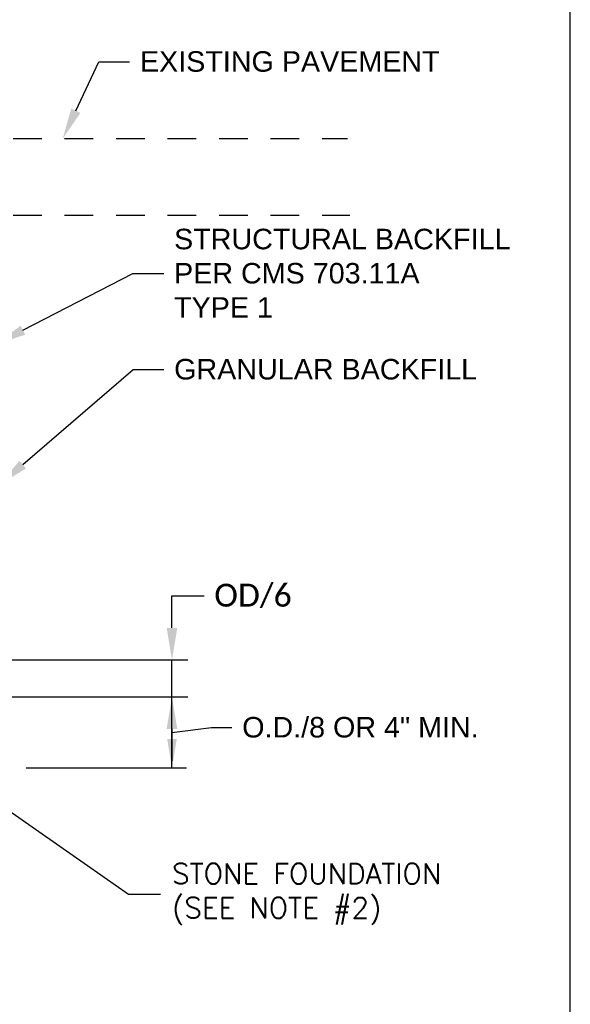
# Paper-space layout 'UM_01' of a CAD drawing. Header units: feet. Extents: x -2.3 to 50.9, y -37.3 to 22.
# Tile 16 of 26: x 6.2 to 8.6, y 3.6 to 7.9. Entities that reach past the tile are written whole.
import ezdxf
from ezdxf import colors
from ezdxf.entities.mleader import LeaderData, LeaderLine
from ezdxf.math import Vec2, Vec3

# ---------------------------------------------------------------- set-up
doc = ezdxf.new("R2010")
doc.units = ezdxf.units.FT
doc.header["$MEASUREMENT"] = 0
doc.linetypes.add('HIDDEN2', pattern=[0.1875, 0.125, -0.0625])
doc.layers.add('SH_Half', color=8, linetype='Continuous', plot=False)
doc.layers.add('SH_TextM', color=7, linetype='Continuous')
doc.layers.add('XS_X_Ground_Line', color=43, linetype='HIDDEN2')
doc.styles.add('Legend', font='calibri.ttf')
doc.styles.get("Standard").update_dxf_attribs({"font": 'arial.ttf'})
doc.styles.add('Straight Normal (0.14) Font 30', font='font30', dxfattribs={"height": 0.14})
doc.dimstyles.new('Dec Straight 0', dxfattribs={"dimtxt": 0.14, "dimasz": 0.14, "dimexe": 0.07, "dimexo": 0.07, "dimgap": 0.05, "dimtad": 1, "dimdec": 0, "dimzin": 0, "dimdsep": 46, "dimtxsty": 'Straight Normal (0.14) Font 30', "dimcen": 0.07, "dimclrd": 9, "dimclre": 9, "dimclrt": 256, "dimaunit": 1, "dimadec": 4, "dimazin": 0, "dimtfac": 1, "dimtdec": 0, "dimtofl": 0, "dimtmove": 0, "dimatfit": 3, "dimfxl": 1, "dimtolj": 1, "dimtzin": 0, "dimlwd": 25, "dimlwe": 25, "dimarcsym": 0})

# ---------------------------------------------------------------- blocks, each defined once
blk = doc.blocks.new('*D107')
at = {"layer": 'Defpoints', "color": 0, "transparency": 16777216}
for p in [(7.6571, 8.0881), (5.3114, 7.1911), (7.6571, 7.1876)]:
    blk.add_point(p, dxfattribs=at)
at = {"layer": 'SH_TextM', "color": 9, "lineweight": 25, "transparency": 16777216}
for p, q in [((5.3114, 7.2536), (5.3114, 8.1581)), ((5.4514, 8.0881), (7.5171, 8.0881))]:
    blk.add_line(p, q, dxfattribs=at)
at = {"layer": 'SH_TextM', "color": 9, "transparency": 16777216}
for points in [[(5.4514, 8.1114), (5.4514, 8.0647), (5.3114, 8.0881)], [(7.5171, 8.1114), (7.5171, 8.0647), (7.6571, 8.0881)]]:
    blk.add_solid(points, dxfattribs=at)
at = {"layer": 'SH_TextM', "transparency": 16777216, "insert": (6.4842, 8.3777), "char_height": 0.1, "attachment_point": 5, "style": 'Legend'}
blk.add_mtext('\\A1;TYPICAL SECTION\\P(AREAS REQUIRING\\PSTRUCTURAL BACKFILL)', dxfattribs=at)
blk = doc.blocks.new('*D109')
at = {"layer": 'Defpoints', "color": 0, "transparency": 16777216}
for p in [(5.5944, 5.1342), (6.8912, 5.1342), (5.3114, 4.9727)]:
    blk.add_point(p, dxfattribs=at)
at = {"layer": 'SH_TextM', "color": 9, "lineweight": 25, "transparency": 16777216}
for p, q in [((6.8912, 5.2742), (6.8912, 5.4142)), ((6.8912, 5.4142), (7.0312, 5.4142)), ((5.6569, 5.1342), (6.9612, 5.1342)), ((6.8912, 4.9727), (6.8912, 5.1342)), ((5.3739, 4.9727), (6.9612, 4.9727)), ((6.8912, 4.8327), (6.8912, 4.6927))]:
    blk.add_line(p, q, dxfattribs=at)
at = {"layer": 'SH_TextM', "color": 9, "transparency": 16777216}
for points in [[(6.8679, 5.2742), (6.9145, 5.2742), (6.8912, 5.1342)], [(6.8679, 4.8327), (6.9145, 4.8327), (6.8912, 4.9727)]]:
    blk.add_solid(points, dxfattribs=at)
at = {"layer": 'SH_TextM', "transparency": 16777216, "insert": (7.2452, 5.4142), "char_height": 0.1, "attachment_point": 5, "style": 'Legend'}
blk.add_mtext('\\A1;OD/6', dxfattribs=at)

psp = doc.layouts.new('UM_01')

# ---------------------------------------------------------------- linework, layer by layer
at = {"layer": 'SH_Half'}
psp.add_lwpolyline([(1.9934, 1.0404), (8.6316, 1.0404), (8.6316, 10.4596), (1.9934, 10.4596)], close=True, dxfattribs=at)
at = {"layer": 'SH_TextM', "lineweight": 25}
for p, q in [((5.3675, 4.9727), (6.8947, 4.9727)), ((6.8912, 4.6625), (6.8912, 4.9727)), ((6.8912, 4.6625), (6.8912, 4.9727)), ((6.8912, 4.8176), (7.0636, 4.8394)), ((7.0636, 4.8394), (7.1533, 4.8394)), ((6.2534, 4.6625), (6.954, 4.6625))]:
    psp.add_line(p, q, dxfattribs=at)
at = {"layer": 'SH_TextM'}
psp.add_solid([(6.8703, 4.7881), (6.9121, 4.7881), (6.8912, 4.6625)], dxfattribs=at)
at = {"layer": 'XS_X_Ground_Line'}
for p, q in [((6.1973, 7.414), (7.6575, 7.414)), ((6.1973, 7.0791), (7.6681, 7.0791))]:
    psp.add_line(p, q, dxfattribs=at)

# ---------------------------------------------------------------- texts
at = {"layer": 'SH_TextM', "char_height": 0.089706, "attachment_point": 4}
for s, insert, width in [('\\A1;O.D./8 OR 4" MIN.', (7.1981, 4.8394), 1.389797), ('{\\Fromans|c0;STONE FOUNDATION\\P(SEE NOTE #2)}', (6.8912, 4.1097), 1.712484)]:
    psp.add_mtext(s, dxfattribs=dict(at, insert=insert, width=width))

# ---------------------------------------------------------------- dimensions: what is measured, and where the dimension line sits
at = {"layer": 'SH_TextM'}
dim = psp.add_linear_dim(base=(7.6571, 8.0881), p1=(5.3114, 7.1911), p2=(7.6571, 7.1876), text='TYPICAL SECTION\\P(AREAS REQUIRING\\PSTRUCTURAL BACKFILL)', dimstyle='Dec Straight 0', override={"dimtxt": 0.1, "dimexo": 0.0625, "dimpost": "'", "dimtxsty": 'Legend', "dimse2": 1}, dxfattribs=at)
dim.commit()
dim.dimension.update_dxf_attribs({"geometry": '*D107', "text_midpoint": (6.4842, 8.3777)})
dim = psp.add_linear_dim(base=(6.8912, 5.1342), p1=(5.3114, 4.9727), p2=(5.5944, 5.1342), angle=90, text='OD/6', dimstyle='Dec Straight 0', override={"dimtxt": 0.1, "dimexo": 0.0625, "dimtad": 0, "dimtoh": 1, "dimpost": "'", "dimtxsty": 'Legend', "dimtofl": 1}, dxfattribs=at)
dim.commit()
dim.dimension.update_dxf_attribs({"geometry": '*D109', "text_midpoint": (7.2452, 5.4142)})

# ---------------------------------------------------------------- leaders
at = {"layer": 'SH_TextM', "annotation_type": 0, "has_hookline": 1, "hookline_direction": 0, "text_width": 1.2986}
psp.add_leader([(6.0365, 4.5733), (6.7012, 4.1097), (6.8412, 4.1097)], dimstyle='Dec Straight 0', override={"dimexo": 0.0625, "dimgap": 0.05, "dimtad": 0}, dxfattribs=at)
at = {"layer": 'SH_TextM'}
ml = psp.add_multileader_mtext('Standard', dxfattribs=at)
ml.set_content('EXISTING PAVEMENT', color=256)
ml.set_leader_properties()
ml.build(insert=Vec2(0, 0))
ml.multileader.update_dxf_attribs({"text_left_attachment_type": 2, "text_right_attachment_type": 2, "dogleg_length": 0.15, "arrow_head_size": 0.1346})
ctx = ml.context
ctx.base_point, ctx.char_height, ctx.arrow_head_size, ctx.landing_gap_size, ctx.plane_origin = Vec3(6.7063, 7.75), 0.089753, 0.1346, 0.0449, Vec3(-2.4592, 7.4995)
ctx.left_attachment, ctx.right_attachment = 2, 2
notes = []
notes.append((ctx, [(0, (1, 1, 0), (6.5717, 7.75), (1, 0), 0.1346, [(0, [(6.4138, 7.414)], 0, [])])]))
ctx.mtext.insert, ctx.mtext.width, ctx.mtext.line_spacing_factor, ctx.mtext.flow_direction = Vec3(6.7512, 7.7964), 1.31269, 1.0002, 5
ml = psp.add_multileader_mtext('Standard', dxfattribs=at)
ml.set_content('STRUCTURAL BACKFILL\\PPER CMS 703.11A\\PTYPE 1', color=256)
ml.set_leader_properties()
ml.build(insert=Vec2(0, 0))
ml.multileader.update_dxf_attribs({"text_left_attachment_type": 2, "text_right_attachment_type": 2, "dogleg_length": 0.15, "arrow_head_size": 0.1346})
ctx = ml.context
ctx.base_point, ctx.char_height, ctx.arrow_head_size, ctx.landing_gap_size, ctx.plane_origin = Vec3(6.8554, 6.8238), 0.089753, 0.1346, 0.0449, Vec3(-2.7527, 6.6001)
ctx.left_attachment, ctx.right_attachment = 2, 2
notes.append((ctx, [(0, (1, 1, 0), (6.7208, 6.8238), (1, 0), 0.1346, [(0, [(6.1203, 6.5146)], 0, [])])]))
ctx.mtext.insert, ctx.mtext.width, ctx.mtext.line_spacing_factor, ctx.mtext.flow_direction = Vec3(6.9003, 7.02), 1.475473, 1.0002, 5
ml = psp.add_multileader_mtext('Standard', dxfattribs=at)
ml.set_content('GRANULAR BACKFILL', color=256)
ml.set_leader_properties()
ml.build(insert=Vec2(0, 0))
ml.multileader.update_dxf_attribs({"text_left_attachment_type": 2, "text_right_attachment_type": 2, "dogleg_length": 0.15, "arrow_head_size": 0.1346})
ctx = ml.context
ctx.base_point, ctx.char_height, ctx.arrow_head_size, ctx.landing_gap_size, ctx.plane_origin = Vec3(6.8558, 6.4042), 0.089753, 0.1346, 0.0449, Vec3(-2.7359, 5.9861)
ctx.left_attachment, ctx.right_attachment = 2, 2
notes.append((ctx, [(0, (1, 1, 0), (6.7212, 6.4042), (1, 0), 0.1346, [(0, [(6.1371, 5.9006)], 0, [])])]))
ctx.mtext.insert, ctx.mtext.width, ctx.mtext.line_spacing_factor, ctx.mtext.flow_direction = Vec3(6.9007, 6.4506), 1.369273, 1.0002, 5
for ctx, leaders in notes:
    for number, flags, end, landing, length, lines in leaders:
        leader = LeaderData()
        leader.index, (leader.has_last_leader_line, leader.has_dogleg_vector, leader.attachment_direction) = number, flags
        leader.last_leader_point, leader.dogleg_vector, leader.dogleg_length = Vec3(end), Vec3(landing), length
        for number, points, colour, breaks in lines:
            line = LeaderLine()
            line.index, line.vertices, line.color, line.breaks = number, Vec3.list(points), colors.encode_raw_color(colour), breaks
            leader.lines.append(line)
        ctx.leaders.append(leader)

doc.saveas('drawing.dxf')
